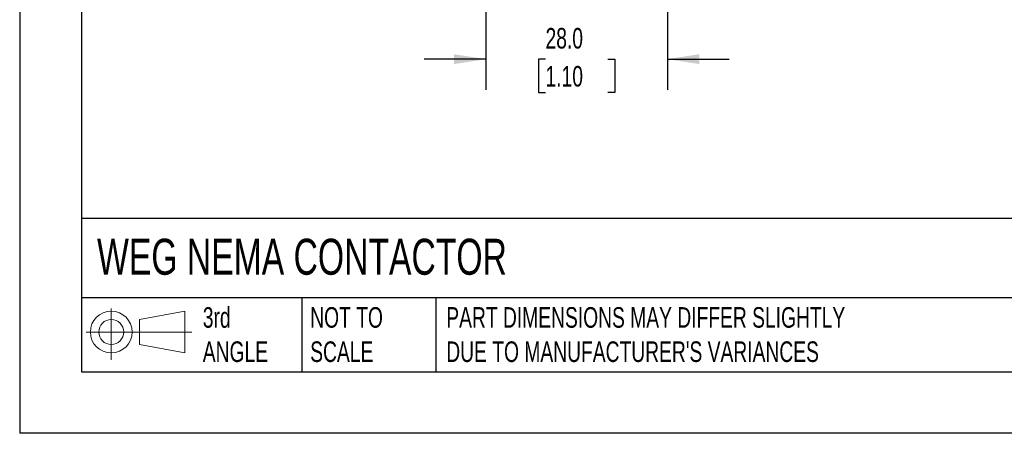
# Model space of a CAD drawing. Header units: millimetres. Extents: x 0 to 1397, y 0 to 1080.
# Tile 1 of 15: x 0 to 507, y 0 to 213. Entities that reach past the tile are written whole.
import ezdxf

# ---------------------------------------------------------------- set-up
doc = ezdxf.new("R2010")
doc.units = ezdxf.units.MM
doc.header["$LTSCALE"] = 5
doc.linetypes.add('CENTERX2', pattern=[20.32, 12.7, -2.54, 2.54, -2.54])
doc.layers.add('DIMENSIONS', color=140, linetype='Continuous', lineweight=25)
doc.layers.add('TEXT', color=140, linetype='Continuous', lineweight=25)
doc.layers.add('SLD-DEFPOINTS', color=7, linetype='Continuous')
doc.styles.add('SLDTEXTSTYLE0', font='TXT', dxfattribs={"width": 0.7})
doc.dimstyles.new('SLDDIMSTYLE3', dxfattribs={"dimtxt": 10.790039, "dimasz": 16.51, "dimexe": 0, "dimexo": 0.0625, "dimgap": 2.69751, "dimtad": 0, "dimtih": 1, "dimtoh": 1, "dimdec": 1, "dimlfac": 0.3, "dimrnd": 1e-09, "dimzin": 4, "dimdsep": 46, "dimtxsty": 'SLDTEXTSTYLE0', "dimsah": 1, "dimcen": 0.09, "dimadec": 0, "dimazin": 1, "dimtfac": 1, "dimtdec": 1, "dimtmove": 0, "dimatfit": 0, "dimfxl": 0, "dimfrac": 2, "dimtolj": 1, "dimtzin": 12, "dimarcsym": 0})

# ---------------------------------------------------------------- blocks, each defined once
blk = doc.blocks.new('Block11')
at = {"color": 7, "linetype": 'Continuous', "lineweight": 18}
for p, q in [((12.94, 26.55), (12.94, 0)), ((27.4, 20.84), (50.88, 25.16)), ((27.4, 7.98), (27.4, 20.84)), ((50.88, 25.16), (50.88, 3.66)), ((0, 14.41), (54.37, 14.41)), ((27.4, 7.98), (50.88, 3.66))]:
    blk.add_line(p, q, dxfattribs=at)
for radius in [10.75, 6.43]:
    blk.add_circle((12.94, 14.41), radius, dxfattribs=at)
blk = doc.blocks.new('Block12')
at = {"layer": 'SLD-DEFPOINTS'}
blk.add_blockref('Block11', (0, 0), dxfattribs=at)
blk = doc.blocks.new('_D_6')
at = {"layer": 'DIMENSIONS'}
for p, q in [((240, 257.95), (240, 176.81)), ((333.33, 257.95), (333.33, 176.81)), ((240, 192.68), (208.25, 192.68)), ((270.64, 192.68), (267.01, 192.68)), ((267.01, 192.68), (267.01, 175.54)), ((302.7, 192.68), (306.32, 192.68)), ((306.32, 192.68), (306.32, 175.54)), ((333.33, 192.68), (365.08, 192.68)), ((267.01, 175.54), (270.64, 175.54)), ((306.32, 175.54), (302.7, 175.54))]:
    blk.add_line(p, q, dxfattribs=at)
for points in [[(240, 192.68), (223.49, 195.22), (223.49, 190.14)], [(333.33, 192.68), (349.84, 190.14), (349.84, 195.22)]]:
    blk.add_solid(points, dxfattribs=at)
at = {"layer": 'DIMENSIONS', "char_height": 10.583, "attachment_point": 1, "style": 'SLDTEXTSTYLE0'}
for s, insert in [('28.0', (270.64, 208.74)), ('1.10', (270.64, 189.18))]:
    blk.add_mtext(s, dxfattribs=dict(at, insert=insert))

msp = doc.modelspace()

# ---------------------------------------------------------------- linework, layer by layer
at = {"color": 7, "linetype": 'Continuous'}
for p in [(0.01, 1079.51), (1397.01, 0.01)]:
    msp.add_line(p, (0.01, 0.01), dxfattribs=at)
at = {"layer": 'TEXT'}
for p, q in [((31.75, 1047.75), (31.75, 31.75)), ((1365.25, 110.63), (31.75, 110.63)), ((1365.25, 69.85), (31.75, 69.85)), ((145.22, 69.85), (145.22, 31.75)), ((214.19, 69.85), (214.19, 31.75)), ((31.75, 31.75), (1365.25, 31.75))]:
    msp.add_line(p, q, dxfattribs=at)

# ---------------------------------------------------------------- block references
at = {"layer": 'SLD-DEFPOINTS'}
msp.add_blockref('Block12', (34.19, 37.77), dxfattribs=at)

# ---------------------------------------------------------------- texts
at = {"layer": 'TEXT', "linetype": 'CENTERX2', "lineweight": 18, "attachment_point": 1, "style": 'SLDTEXTSTYLE0'}
for s, insert, char_height in [('WEG NEMA CONTACTOR', (39.83, 100.2), 18.5208), ('3rd^JANGLE', (94.25, 64.98), 10.583), ('NOT TO^JSCALE', (149.53, 64.98), 10.5833), ("PART DIMENSIONS MAY DIFFER SLIGHTLY ^JDUE TO MANUFACTURER'S VARIANCES", (219.56, 64.98), 10.5833)]:
    msp.add_mtext(s, dxfattribs=dict(at, insert=insert, char_height=char_height))

# ---------------------------------------------------------------- dimensions: what is measured, and where the dimension line sits
at = {"layer": 'DIMENSIONS'}
dim = msp.add_linear_dim(base=(333.33, 192.68), p1=(240, 264.3), p2=(333.33, 264.3), dimstyle='SLDDIMSTYLE3', dxfattribs=at)
dim.commit()
dim.dimension.update_dxf_attribs({"geometry": '_D_6', "text_midpoint": (286.67, 192.68), "dimtype": 160})

doc.saveas('drawing.dxf')
